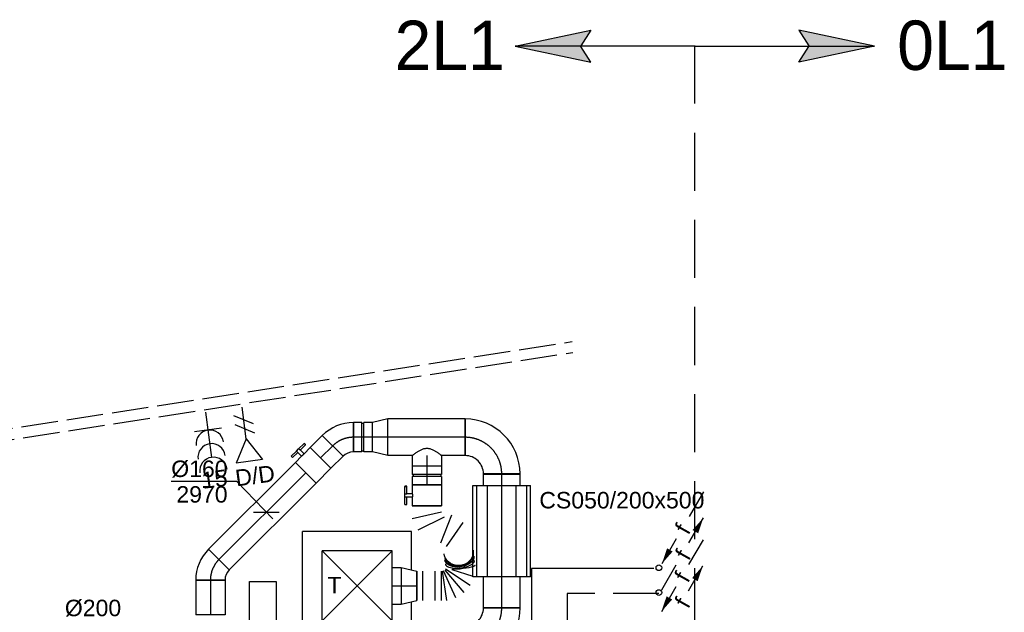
# Model space of a CAD drawing. Extents: x -238422 to 258194, y -34825 to 126331.
# Tile 205 of 239: x 35607 to 40984, y 24711 to 27951. Entities that reach past the tile are written whole.
import ezdxf
from ezdxf.enums import TextEntityAlignment as Align

# ---------------------------------------------------------------- set-up
doc = ezdxf.new("R2010")
doc.units = 0
doc.header["$LTSCALE"] = 50
for name, pattern in [('2322140', [45, 40, -5]), ('2322203', [45, 5, -2, 5, -2, 5, -2, 5, -2, 5, -2, 5, -5]), ('CENTER2', [28.575000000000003, 19.05, -3.175, 3.175, -3.175]), ('E_GOOT3', [5, 4, -1]), ('HIDDEN', [9.524999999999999, 6.35, -3.175]), ('STREEPJES', [0.1, 0.05, -0.05])]:
    doc.linetypes.add(name, pattern=pattern)
doc.layers.get('0').update_dxf_attribs({"linetype": 'CONTINUOUS'})
for name, color, linetype in [('EL6131--_WG', 2, 'CONTINUOUS'), ('EL6222--', 3, 'CONTINUOUS'), ('EL6311--', 3, 'CONTINUOUS'), ('EL6441--', 3, 'CONTINUOUS'), ('WL524---', 90, 'CONTINUOUS'), ('WL5448--', 4, 'CONTINUOUS'), ('WL570---_TOEVOER', 3, 'CONTINUOUS'), ('WL570---_TOEVOER_HL', 8, 'CONTINUOUS'), ('WL570---_TOEVOER_RST', 2, 'CONTINUOUS'), ('WL570---_TOEVOER_RST_HL', 1, 'CONTINUOUS'), ('WM570---_RETOUR', 1, 'CONTINUOUS'), ('WM570---_TOEVOER', 1, 'CONTINUOUS'), ('WM570---_TOEVOER_PR', 1, 'CONTINUOUS'), ('WM570---_TOEVOER_RST_PR', 1, 'CONTINUOUS')]:
    doc.layers.add(name, color=color, linetype=linetype)
doc.styles.add('BURO-018', font='ARIAL.TTF', dxfattribs={"height": 90})

# ---------------------------------------------------------------- blocks, each defined once
blk = doc.blocks.new('111304B')
at = {"color": 0, "linetype": 'Continuous'}
for p, q in [((0, 1), (0, 6)), ((-1.5, 3), (1.5, 3))]:
    blk.add_line(p, q, dxfattribs=at)
for centre in [(0, 7.5), (0, 6), (0, 4.5)]:
    blk.add_arc(centre, 1.5, 180, 0, dxfattribs=at)
at = {"color": 0, "linetype": 'Continuous', "style": 'BURO-018'}
for tag, p in [('E_GKAST', (0, 13)), ('E_GROEP', (0, 10)), ('E_SGROEP', (4.5, 10))]:
    blk.add_attdef(tag, text='', height=1.8, dxfattribs=at).set_placement(p, align=Align.MIDDLE)
at = {"color": 0, "linetype": 'Continuous', "style": 'BURO-018', "flags": 1}
for tag, height, p in [('E_VERMCODE', 1.8, (13, 10)), ('E_MATCODE', 1.799999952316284, (0, 0))]:
    blk.add_attdef(tag, text='', height=height, dxfattribs=at).set_placement(p, align=Align.MIDDLE)
blk = doc.blocks.new('E00153')
at = {"color": 0, "linetype": 'Continuous'}
for p, q in [((-1.443375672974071, 7), (1.443375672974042, 7)), ((0, 4.5), (-1.443375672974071, 7)), ((0, 4.5), (1.443375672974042, 7)), ((0, 4.5), (0, 1)), ((-1, 4), (1, 2.845299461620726)), ((-1, 3), (1, 1.845299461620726))]:
    blk.add_line(p, q, dxfattribs=at)
at = {"color": 7, "style": 'BURO-018'}
for tag, p in [('E_COMMENT1', (-6, 12)), ('E_COMMENT2', (6, 12)), ('E_DCOM1', (-6, 9)), ('E_DCOM2', (6, 9))]:
    blk.add_attdef(tag, text='', height=1.8, dxfattribs=at).set_placement(p, align=Align.MIDDLE)
at = {"color": 0, "style": 'BURO-018'}
blk.add_attdef('E_TEXT1', text='', height=1.8, dxfattribs=at).set_placement((2.5, 6), align=Align.MIDDLE)
at = {"color": 0, "linetype": 'Continuous', "style": 'BURO-018', "flags": 1}
blk.add_attdef('E_MATCODE', text='', height=1.799999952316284, dxfattribs=at).set_placement((0, 0), align=Align.MIDDLE)
blk = doc.blocks.new('E001611207146')
at = {"color": 0}
for p, q in [((-12.07, -1.46), (-12.07, 1.46)), ((-12.07, 1.46), (12.07, 1.46)), ((12.07, 1.46), (12.07, -1.46)), ((12.07, -1.46), (-12.07, -1.46))]:
    blk.add_line(p, q, dxfattribs=at)
at = {"color": 0, "linetype": 'Continuous', "style": 'BURO-018'}
for tag, p in [('E_GKAST', (0, 8)), ('E_GROEP', (0, 5)), ('E_SGROEP', (4.5, 5)), ('E_ARMCODE', (0, 0)), ('E_SLET', (4.5, -3))]:
    blk.add_attdef(tag, text='', height=1.8, dxfattribs=at).set_placement(p, align=Align.MIDDLE)
blk = doc.blocks.new('*U199')
at = {"color": 2, "ltscale": 10}
for p, q in [((-57.25, 80, -2970.000000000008), (57.25, 80.00000000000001, -2970.000000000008)), ((-57.25, -80, -2970.000000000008), (-57.25000000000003, 80, -2970.000000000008)), ((57.25, 80, -2970.000000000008), (57.25000000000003, -80, -2970.000000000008)), ((-57.25, -80, -2970.000000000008), (-9.54166666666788, -79.99999999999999, -2970.000000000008)), ((-9.54166666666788, -80, -2970.000000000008), (-9.541666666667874, -109.3333333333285, -2970.000000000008)), ((9.54166666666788, -80, -2970.000000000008), (9.541666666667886, -120, -2970.000000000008)), ((9.54166666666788, -80, -2970.000000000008), (57.25, -79.99999999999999, -2970.000000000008)), ((-50.24662103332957, -109.3333333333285, -2970.000000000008), (-50.24662103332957, -119.9999999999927, -2970.000000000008)), ((-48.91328769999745, -109.3333333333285, -2970.000000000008), (-50.24662103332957, -109.3333333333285, -2970.000000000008)), ((-50.24662103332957, -119.9999999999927, -2970.000000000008), (-48.91328769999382, -120, -2970.000000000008)), ((-7.515583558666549, -109.3333333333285, -2970.000000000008), (-48.91328769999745, -109.3333333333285, -2970.000000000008)), ((-48.91328769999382, -120, -2970.000000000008), (-48.91328769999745, -109.3333333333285, -2970.000000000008)), ((-7.515583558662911, -120, -2970.000000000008), (-48.91328769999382, -120, -2970.000000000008)), ((-7.515583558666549, -109.3333333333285, -2970.000000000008), (-7.515583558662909, -120, -2970.000000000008)), ((9.54166666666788, -120, -2970.000000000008), (-7.515583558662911, -120, -2970.000000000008)), ((50.24662103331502, -109.3333333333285, -2970.000000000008), (9.54166666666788, -109.3333333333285, -2970.000000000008)), ((50.24662103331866, -120, -2970.000000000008), (9.54166666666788, -120, -2970.000000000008)), ((50.24662103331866, -120, -2970.000000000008), (50.24662103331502, -109.3333333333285, -2970.000000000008))]:
    blk.add_line(p, q, dxfattribs=at)
blk.add_spline([(-9.492711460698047, -79.99417583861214, -2970.000000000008), (-9.34634818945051, -79.97693931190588, -2970.000000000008), (-9.104078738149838, -79.9489890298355, -2970.000000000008), (-8.768389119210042, -79.91145878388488, -2970.000000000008), (-8.342723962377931, -79.86587281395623, -2970.000000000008), (-7.831451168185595, -79.81408537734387, -2970.000000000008), (-7.239817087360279, -79.75820677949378, -2970.000000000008), (-6.573892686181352, -79.70051858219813, -2970.000000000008), (-5.840511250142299, -79.64338119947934, -2970.000000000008), (-5.047198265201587, -79.5891374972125, -2970.000000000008), (-4.202094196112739, -79.5400162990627, -2970.000000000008), (-3.31387095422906, -79.49803983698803, -2970.000000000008), (-2.39164291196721, -79.46493914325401, -2970.000000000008), (-1.444873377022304, -79.44208114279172, -2970.000000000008), (-0.4832774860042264, -79.430410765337, -2970.000000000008), (0.4832774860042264, -79.430410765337, -2970.000000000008), (1.444873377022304, -79.44208114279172, -2970.000000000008), (2.39164291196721, -79.46493914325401, -2970.000000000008), (3.31387095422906, -79.49803983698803, -2970.000000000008), (4.202094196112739, -79.5400162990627, -2970.000000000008), (5.047198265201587, -79.5891374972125, -2970.000000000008), (5.840511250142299, -79.64338119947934, -2970.000000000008), (6.573892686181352, -79.70051858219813, -2970.000000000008), (7.239817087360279, -79.75820677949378, -2970.000000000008), (7.831451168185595, -79.81408537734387, -2970.000000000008), (8.342723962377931, -79.86587281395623, -2970.000000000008), (8.768389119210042, -79.91145878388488, -2970.000000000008), (9.104078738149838, -79.9489890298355, -2970.000000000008), (9.34634818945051, -79.97693931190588, -2970.000000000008), (9.492711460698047, -79.99417583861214, -2970.000000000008), (9.54166666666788, -80, -2970.000000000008)], degree=3, dxfattribs=at)
at = {"layer": 'WL570---_TOEVOER', "color": 1, "style": 'BURO-018'}
blk.add_attdef('I', text='', height=90, dxfattribs=at).set_placement((0, 0), align=Align.MIDDLE)
at = {"layer": 'WM570---_TOEVOER_PR', "color": 1, "style": 'BURO-018'}
blk.add_attdef('POSNR', text='', height=90, dxfattribs=at).set_placement((0, 0), align=Align.MIDDLE)
blk = doc.blocks.new('*U209')
at = {"color": 0, "ltscale": 10}
for p, q in [((0, 80, -2970.000000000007), (190.3448708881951, 80.00000000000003, -2970.000000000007)), ((0, -80, -2970.000000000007), (-2.572996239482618e-14, 80, -2970.000000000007)), ((190.3448708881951, 80, -2970.000000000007), (190.3448708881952, -80, -2970.000000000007)), ((0, -80, -2970.000000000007), (190.3448708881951, -79.99999999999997, -2970.000000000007))]:
    blk.add_line(p, q, dxfattribs=at)
at = {"layer": 'WL570---_TOEVOER_HL', "linetype": 'CENTER2'}
blk.add_line((0, 0, -2970.000000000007), (190.3448708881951, 3.060978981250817e-14, -2970.000000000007), dxfattribs=at)
at = {"layer": 'WM570---_TOEVOER_PR', "color": 1, "style": 'BURO-018'}
blk.add_attdef('POSNR', text='', height=90, dxfattribs=at).set_placement((0, 0), align=Align.MIDDLE)
blk = doc.blocks.new('*U210')
at = {"color": 0, "ltscale": 10}
for p, q in [((-66.30000000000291, -80.00000000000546, -2970.000000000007), (-66.29999999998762, 79.99999999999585, -2970.000000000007)), ((-9.687362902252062, 103.4497220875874, -2970.000000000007), (103.4497220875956, -9.687362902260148, -2970.000000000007))]:
    blk.add_line(p, q, dxfattribs=at)
for centre, radius, start, end in [((-66.2999999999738, 160.0623591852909, -2970.000000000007), 80.06235918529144, 269.9999999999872, 315.0000000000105), ((-66.30000000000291, 160.0623591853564, -2970.000000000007), 240.0623591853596, 270.0000000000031, 314.9999999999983)]:
    blk.add_arc(centre, radius, start, end, dxfattribs=at)
at = {"layer": 'WL570---_TOEVOER_HL', "linetype": 'CENTER2'}
blk.add_arc((-66.29999999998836, 160.0623591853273, -2970.000000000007), 160.0623591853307, 269.9999999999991, 315.0000000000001, dxfattribs=at)
at = {"layer": 'WM570---_TOEVOER_PR', "color": 1, "style": 'BURO-018'}
blk.add_attdef('POSNR', text='', height=90, dxfattribs=at).set_placement((0, 0), align=Align.MIDDLE)
blk = doc.blocks.new('*U211')
at = {"color": 0, "ltscale": 10}
for p, q in [((-66.29999999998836, -80.00000000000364, -2970.000000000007), (-66.29999999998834, 79.99999999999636, -2970.000000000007)), ((-9.687362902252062, 103.4497220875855, -2970.000000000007), (103.4497220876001, -9.687362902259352, -2970.000000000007))]:
    blk.add_line(p, q, dxfattribs=at)
for centre, radius, start, end in [((-66.2999999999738, 160.0623591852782, -2970.000000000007), 80.06235918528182, 269.9999999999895, 315.0000000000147), ((-66.30000000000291, 160.0623591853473, -2970.000000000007), 240.0623591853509, 270.0000000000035, 314.9999999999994)]:
    blk.add_arc(centre, radius, start, end, dxfattribs=at)
at = {"layer": 'WL570---_TOEVOER_HL', "linetype": 'CENTER2'}
blk.add_arc((-66.29999999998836, 160.0623591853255, -2970.000000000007), 160.0623591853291, 270, 315, dxfattribs=at)
at = {"layer": 'WM570---_TOEVOER_PR', "color": 1, "style": 'BURO-018'}
blk.add_attdef('POSNR', text='', height=90, dxfattribs=at).set_placement((0, 0), align=Align.MIDDLE)
blk = doc.blocks.new('*U212')
at = {"color": 0, "ltscale": 10}
for p, q in [((-51.69999999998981, 79.99999999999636, -2970.000000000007), (-4.999999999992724, 79.99999999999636, -2970.000000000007)), ((-51.69999999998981, 79.99999999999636, -2970.000000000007), (-51.69999999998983, -80.00000000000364, -2970.000000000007)), ((-4.999999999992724, 79.99999999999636, -2970.000000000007), (-4.999999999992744, -80.00000000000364, -2970.000000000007)), ((-4.999999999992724, 75.99999999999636, -2970.000000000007), (5.000000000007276, 75.99999999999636, -2970.000000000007)), ((5.000000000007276, 79.99999999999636, -2970.000000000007), (51.70000000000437, 79.99999999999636, -2970.000000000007)), ((5.000000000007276, 79.99999999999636, -2970.000000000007), (5.000000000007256, -80.00000000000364, -2970.000000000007)), ((51.70000000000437, 79.99999999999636, -2970.000000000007), (51.70000000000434, -80.00000000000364, -2970.000000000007)), ((-51.69999999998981, -80.00000000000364, -2970.000000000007), (-4.999999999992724, -80.00000000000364, -2970.000000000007)), ((-4.999999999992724, -76.00000000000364, -2970.000000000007), (5.000000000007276, -76.00000000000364, -2970.000000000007)), ((5.000000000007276, -80.00000000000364, -2970.000000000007), (51.70000000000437, -80.00000000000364, -2970.000000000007))]:
    blk.add_line(p, q, dxfattribs=at)
at = {"layer": 'WL570---_TOEVOER_HL', "linetype": 'CENTER2'}
blk.add_line((-51.69999999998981, -3.637978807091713e-12, -2970.000000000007), (51.70000000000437, -3.650641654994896e-12, -2970.000000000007), dxfattribs=at)
at = {"layer": 'WM570---_TOEVOER_PR', "color": 1, "style": 'BURO-018'}
blk.add_attdef('POSNR', text='', height=90, dxfattribs=at).set_placement((0, 0), align=Align.MIDDLE)
blk = doc.blocks.new('*U213')
at = {"color": 0, "ltscale": 10}
for p, q in [((7.275957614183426e-12, 99.99999999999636, -2970.000000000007), (85.20000000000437, 79.99999999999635, -2970.000000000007)), ((7.275957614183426e-12, 99.99999999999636, -2970.000000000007), (7.251464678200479e-12, -100.0000000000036, -2970.000000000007)), ((85.20000000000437, 79.99999999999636, -2970.000000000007), (85.20000000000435, -80.00000000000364, -2970.000000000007)), ((7.275957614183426e-12, -100.0000000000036, -2970.000000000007), (85.20000000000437, -80.00000000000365, -2970.000000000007))]:
    blk.add_line(p, q, dxfattribs=at)
at = {"layer": 'WL570---_TOEVOER_HL', "linetype": 'CENTER2'}
blk.add_line((7.275957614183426e-12, -3.637978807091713e-12, -2970.000000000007), (85.20000000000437, -3.648412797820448e-12, -2970.000000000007), dxfattribs=at)
for centre in [(7.275957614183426e-12, -3.637978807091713e-12, -2970.000000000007), (85.20000000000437, -3.637978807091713e-12, -2970.000000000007)]:
    blk.add_circle(centre, 0.075, dxfattribs=at)
at = {"layer": 'WM570---_TOEVOER_PR', "color": 1, "style": 'BURO-018'}
blk.add_attdef('POSNR', text='', height=90, dxfattribs=at).set_placement((0, 0), align=Align.MIDDLE)
blk = doc.blocks.new('*U214')
at = {"color": 0, "ltscale": 10}
for p, q in [((7.275957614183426e-12, 99.99999999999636, -2970.000000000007), (128.5604074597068, 99.99999999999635, -2970.000000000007)), ((7.275957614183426e-12, -100.0000000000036, -2970.000000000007), (7.300450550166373e-12, 99.99999999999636, -2970.000000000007)), ((288.5604074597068, 99.99999999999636, -2970.000000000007), (421.526784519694, 99.99999999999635, -2970.000000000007)), ((421.526784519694, 99.99999999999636, -2970.000000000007), (421.526784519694, -100.0000000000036, -2970.000000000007)), ((7.275957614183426e-12, -100.0000000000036, -2970.000000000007), (421.526784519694, -100.0000000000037, -2970.000000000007))]:
    blk.add_line(p, q, dxfattribs=at)
at = {"layer": 'WL570---_TOEVOER_HL', "linetype": 'CENTER2'}
blk.add_line((7.275957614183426e-12, -3.637978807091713e-12, -2970.000000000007), (421.526784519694, -3.689600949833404e-12, -2970.000000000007), dxfattribs=at)
at = {"layer": 'WM570---_TOEVOER_PR', "color": 1, "style": 'BURO-018'}
blk.add_attdef('POSNR', text='', height=90, dxfattribs=at).set_placement((0, 0), align=Align.MIDDLE)
blk = doc.blocks.new('*U215')
at = {"color": 0, "ltscale": 10}
for p, q in [((-100, 200, -2970.000000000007), (100, 200, -2970.000000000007)), ((-200, 95, -2970.000000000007), (-202.0600564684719, 95, -2970.000000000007)), ((-200, -100, -2970.000000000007), (-200, 100, -2970.000000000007)), ((-200, -95, -2970.000000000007), (-200, 95, -2970.000000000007)), ((-200, -95, -2970.000000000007), (-202.0600564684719, -95, -2970.000000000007))]:
    blk.add_line(p, q, dxfattribs=at)
for centre, radius, start in [((-199.9999999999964, 200, -2970.000000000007), 100, 269.999999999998), ((-200.0000000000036, 200, -2970.000000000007), 300, 270.0000000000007)]:
    blk.add_arc(centre, radius, start, 0, dxfattribs=at)
at = {"layer": 'WL570---_TOEVOER_HL', "linetype": 'CENTER2'}
blk.add_arc((-200, 200, -2970.000000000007), 200, 270, 0, dxfattribs=at)
at = {"layer": 'WM570---_TOEVOER_PR', "color": 1, "style": 'BURO-018'}
blk.add_attdef('POSNR', text='', height=90, dxfattribs=at).set_placement((0, 0), align=Align.MIDDLE)
blk = doc.blocks.new('*U216')
at = {"color": 0, "ltscale": 10}
for p, q in [((-51.70000000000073, 80, -2970.000000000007), (-5, 80.00000000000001, -2970.000000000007)), ((-51.70000000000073, 80, -2970.000000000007), (-51.7000000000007, -80, -2970.000000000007)), ((-5, 80, -2970.000000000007), (-4.999999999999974, -80, -2970.000000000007)), ((-5, 76, -2970.000000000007), (5, 76, -2970.000000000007)), ((5, 80, -2970.000000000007), (51.70000000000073, 80.00000000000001, -2970.000000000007)), ((5, 80, -2970.000000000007), (5.000000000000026, -80, -2970.000000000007)), ((51.70000000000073, 80, -2970.000000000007), (51.70000000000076, -80, -2970.000000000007)), ((-51.70000000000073, -80, -2970.000000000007), (-5, -79.99999999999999, -2970.000000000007)), ((-5, -76, -2970.000000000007), (5, -76, -2970.000000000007)), ((5, -80, -2970.000000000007), (51.70000000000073, -79.99999999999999, -2970.000000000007))]:
    blk.add_line(p, q, dxfattribs=at)
at = {"layer": 'WL570---_TOEVOER_HL', "linetype": 'CENTER2'}
blk.add_line((-51.70000000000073, 0, -2970.000000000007), (51.70000000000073, 1.662798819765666e-14, -2970.000000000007), dxfattribs=at)
at = {"layer": 'WM570---_TOEVOER_PR', "color": 1, "style": 'BURO-018'}
blk.add_attdef('POSNR', text='', height=90, dxfattribs=at).set_placement((0, 0), align=Align.MIDDLE)
blk = doc.blocks.new('*U217')
at = {"color": 0, "ltscale": 10}
for p, q in [((0, 80, -2970.000000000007), (57.29999999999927, 80.00000000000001, -2970.000000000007)), ((57.29999999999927, 80, -2970.000000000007), (57.2999999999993, -80, -2970.000000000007)), ((0, -80, -2970.000000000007), (57.29999999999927, -79.99999999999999, -2970.000000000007))]:
    blk.add_line(p, q, dxfattribs=at)
blk.add_spline([(-0.3280590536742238, -79.5895458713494, -2970.000000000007), (-1.305192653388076, -78.36239530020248, -2970.000000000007), (-2.910129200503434, -76.33114051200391, -2970.000000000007), (-5.106933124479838, -73.51662492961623, -2970.000000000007), (-7.844236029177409, -69.94772929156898, -2970.000000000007), (-11.05407930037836, -65.66107529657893, -2970.000000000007), (-14.65031407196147, -60.70064981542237, -2970.000000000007), (-18.52655242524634, -55.11735352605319, -2970.000000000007), (-22.55381289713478, -48.9684786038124, -2970.000000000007), (-26.57834982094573, -42.31712082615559, -2970.000000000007), (-30.42083030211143, -35.2315321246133, -2970.000000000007), (-33.87909553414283, -27.78442022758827, -2970.000000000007), (-36.73791950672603, -20.0522025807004, -2970.000000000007), (-38.78926254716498, -12.11422220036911, -2970.000000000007), (-39.86333759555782, -4.05193350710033, -2970.000000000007), (-39.86333759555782, 4.05193350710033, -2970.000000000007), (-38.78926254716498, 12.11422220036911, -2970.000000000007), (-36.73791950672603, 20.0522025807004, -2970.000000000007), (-33.87909553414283, 27.78442022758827, -2970.000000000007), (-30.42083030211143, 35.2315321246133, -2970.000000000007), (-26.57834982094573, 42.31712082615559, -2970.000000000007), (-22.55381289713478, 48.9684786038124, -2970.000000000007), (-18.52655242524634, 55.11735352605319, -2970.000000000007), (-14.65031407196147, 60.70064981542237, -2970.000000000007), (-11.05407930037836, 65.66107529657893, -2970.000000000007), (-7.844236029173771, 69.94772929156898, -2970.000000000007), (-5.106933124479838, 73.51662492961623, -2970.000000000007), (-2.910129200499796, 76.33114051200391, -2970.000000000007), (-1.305192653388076, 78.36239530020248, -2970.000000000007), (-0.3280590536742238, 79.5895458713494, -2970.000000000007), (0, 80, -2970.000000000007)], degree=3, dxfattribs=at)
at = {"layer": 'WL570---_TOEVOER_HL', "linetype": 'CENTER2'}
blk.add_line((0, 0, -2970.000000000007), (57.29999999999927, 9.21454278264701e-15, -2970.000000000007), dxfattribs=at)
at = {"layer": 'WM570---_TOEVOER_PR', "color": 1, "style": 'BURO-018'}
blk.add_attdef('POSNR', text='', height=90, dxfattribs=at).set_placement((0, 0), align=Align.MIDDLE)
blk = doc.blocks.new('*U218')
at = {"color": 0, "ltscale": 10}
for p, q in [((0, 100, -2970.000000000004), (61.56141235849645, 99.99999999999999, -2970.000000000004)), ((61.56141235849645, 100, -2970.000000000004), (61.56141235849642, -100, -2970.000000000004)), ((0, -100, -2970.000000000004), (61.56141235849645, -100, -2970.000000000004))]:
    blk.add_line(p, q, dxfattribs=at)
at = {"layer": 'WL570---_TOEVOER_HL', "linetype": 'CENTER2'}
blk.add_line((0, 0, -2970.000000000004), (61.56141235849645, -1.130864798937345e-14, -2970.000000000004), dxfattribs=at)
at = {"layer": 'WM570---_TOEVOER_PR', "color": 1, "style": 'BURO-018'}
blk.add_attdef('POSNR', text='', height=90, dxfattribs=at).set_placement((0, 0), align=Align.MIDDLE)
blk = doc.blocks.new('*U1206')
at = {"layer": 'WM570---_TOEVOER', "color": 0, "ltscale": 10}
for p, q in [((-152.7627957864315, 398.2489442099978), (-510.334419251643, 398.2489442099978)), ((19.17930957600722, -50), (-152.7627957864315, 398.2489442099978)), ((-34.37296316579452, -49.99999999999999), (34.37296316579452, 49.99999999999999))]:
    blk.add_line(p, q, dxfattribs=at)
at = {"layer": 'WM570---_TOEVOER', "color": 0, "style": 'BURO-018'}
for s, p in [('%%c200', (-510.334419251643, 423.2489442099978)), ('2970', (-482.4626593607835, 283.2489442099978))]:
    blk.add_text(s, height=90, dxfattribs=at).set_placement(p)
blk = doc.blocks.new('*U1221')
at = {"color": 0, "ltscale": 10}
for p, q in [((-7.275957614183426e-12, 79.99999999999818, -2970.000000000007), (92.99702656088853, 80.00000000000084, -2970.000000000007)), ((7.275957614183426e-12, -80.00000000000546, -2970.000000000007), (1.991296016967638e-12, 79.99999999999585, -2970.000000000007)), ((7.275957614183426e-12, -80.00000000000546, -2970.000000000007), (92.99702656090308, -80.0000000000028, -2970.000000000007))]:
    blk.add_line(p, q, dxfattribs=at)
at = {"layer": 'WL570---_TOEVOER_HL', "linetype": 'CENTER2'}
blk.add_line((7.275957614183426e-12, -1.818989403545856e-12, -2970.000000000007), (92.99702656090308, 8.344698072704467e-13, -2970.000000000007), dxfattribs=at)
at = {"layer": 'WM570---_TOEVOER_PR', "color": 1, "style": 'BURO-018'}
blk.add_attdef('POSNR', text='', height=90, dxfattribs=at).set_placement((0, 0), align=Align.MIDDLE)
blk = doc.blocks.new('*U1222')
at = {"color": 2, "ltscale": 10}
for p, q in [((-57.25, 80.00000000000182, -2970.000000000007), (57.24999999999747, 80.00000000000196, -2970.000000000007)), ((-57.25, -80.00000000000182, -2970.000000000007), (-57.25000000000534, 79.99999999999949, -2970.000000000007)), ((57.25, 79.99999999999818, -2970.000000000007), (57.25000000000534, -80.00000000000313, -2970.000000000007)), ((-57.25, -80.00000000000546, -2970.000000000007), (-9.541666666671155, -80.0000000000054, -2970.000000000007)), ((-9.541666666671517, -80.00000000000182, -2970.000000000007), (-9.541666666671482, -109.3333333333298, -2970.000000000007)), ((9.541666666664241, -80.00000000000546, -2970.000000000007), (9.54166666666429, -120.0000000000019, -2970.000000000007)), ((9.541666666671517, -80.00000000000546, -2970.000000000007), (57.25000000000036, -80.0000000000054, -2970.000000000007)), ((-50.2466210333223, -109.3333333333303, -2970.000000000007), (-50.24662103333, -120.0000000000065, -2970.000000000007)), ((-48.91328769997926, -109.3333333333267, -2970.000000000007), (-50.24662103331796, -109.3333333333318, -2970.000000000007)), ((-50.24662103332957, -120.0000000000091, -2970.000000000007), (-48.91328770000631, -120.0000000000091, -2970.000000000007)), ((-7.515583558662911, -109.3333333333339, -2970.000000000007), (-48.9132876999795, -109.3333333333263, -2970.000000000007)), ((-48.91328770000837, -120.0000000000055, -2970.000000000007), (-48.91328769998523, -109.3333333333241, -2970.000000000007)), ((-7.515583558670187, -120.0000000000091, -2970.000000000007), (-48.91328770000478, -120.0000000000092, -2970.000000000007)), ((-7.515583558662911, -109.3333333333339, -2970.000000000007), (-7.515583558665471, -120.000000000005, -2970.000000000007)), ((9.541666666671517, -120.0000000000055, -2970.000000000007), (-7.515583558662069, -120.0000000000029, -2970.000000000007)), ((50.24662103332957, -109.3333333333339, -2970.000000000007), (9.541666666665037, -109.333333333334, -2970.000000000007)), ((50.24662103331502, -120.0000000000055, -2970.000000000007), (9.541666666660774, -120.0000000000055, -2970.000000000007)), ((50.24662103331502, -120.0000000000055, -2970.000000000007), (50.24662103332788, -109.3333333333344, -2970.000000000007))]:
    blk.add_line(p, q, dxfattribs=at)
blk.add_spline([(-9.492711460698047, -79.99417583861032, -2970.000000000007), (-9.34634818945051, -79.9769393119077, -2970.000000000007), (-9.104078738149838, -79.94898902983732, -2970.000000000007), (-8.76838911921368, -79.91145878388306, -2970.000000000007), (-8.342723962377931, -79.86587281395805, -2970.000000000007), (-7.831451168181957, -79.81408537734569, -2970.000000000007), (-7.239817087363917, -79.7582067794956, -2970.000000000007), (-6.573892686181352, -79.70051858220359, -2970.000000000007), (-5.840511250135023, -79.64338119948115, -2970.000000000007), (-5.047198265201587, -79.5891374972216, -2970.000000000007), (-4.202094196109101, -79.54001629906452, -2970.000000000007), (-3.313870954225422, -79.49803983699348, -2970.000000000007), (-2.391642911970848, -79.46493914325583, -2970.000000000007), (-1.444873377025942, -79.44208114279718, -2970.000000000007), (-0.4832774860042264, -79.43041076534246, -2970.000000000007), (0.4832774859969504, -79.43041076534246, -2970.000000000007), (1.444873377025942, -79.44208114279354, -2970.000000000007), (2.391642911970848, -79.4649391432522, -2970.000000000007), (3.313870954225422, -79.49803983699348, -2970.000000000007), (4.202094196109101, -79.54001629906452, -2970.000000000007), (5.047198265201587, -79.58913749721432, -2970.000000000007), (5.840511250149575, -79.64338119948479, -2970.000000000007), (6.573892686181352, -79.70051858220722, -2970.000000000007), (7.239817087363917, -79.7582067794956, -2970.000000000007), (7.831451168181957, -79.81408537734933, -2970.000000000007), (8.342723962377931, -79.86587281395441, -2970.000000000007), (8.76838911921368, -79.9114587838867, -2970.000000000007), (9.104078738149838, -79.94898902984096, -2970.000000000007), (9.346348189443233, -79.97693931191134, -2970.000000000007), (9.492711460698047, -79.99417583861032, -2970.000000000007), (9.541666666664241, -80.00000000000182, -2970.000000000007)], degree=3, dxfattribs=at)
at = {"layer": 'WL570---_TOEVOER', "color": 1, "style": 'BURO-018'}
blk.add_attdef('I', text='', height=90, dxfattribs=at).set_placement((0, 0), align=Align.MIDDLE)
at = {"layer": 'WM570---_TOEVOER_PR', "color": 1, "style": 'BURO-018'}
blk.add_attdef('POSNR', text='', height=90, dxfattribs=at).set_placement((0, 0), align=Align.MIDDLE)
blk = doc.blocks.new('*U1223')
at = {"color": 0, "ltscale": 10}
for p, q in [((0, 80.00000000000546, -2970.000000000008), (670.6847263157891, 80.00000000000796, -2970.000000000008)), ((670.6847263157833, 80.00000000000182, -2970.000000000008), (670.6847263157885, -79.99999999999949, -2970.000000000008)), ((7.275957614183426e-12, -79.99999999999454, -2970.000000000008), (670.6847263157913, -79.99999999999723, -2970.000000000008))]:
    blk.add_line(p, q, dxfattribs=at)
at = {"layer": 'WL570---_TOEVOER_HL', "linetype": 'CENTER2'}
blk.add_line((0, 1.818989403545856e-12, -2970.000000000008), (670.6847263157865, 1.744528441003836e-12, -2970.000000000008), dxfattribs=at)
at = {"layer": 'WM570---_TOEVOER_PR', "color": 1, "style": 'BURO-018'}
blk.add_attdef('POSNR', text='', height=90, dxfattribs=at).set_placement((0, 0), align=Align.MIDDLE)
blk = doc.blocks.new('*U1234')
at = {"layer": 'WM570---_TOEVOER', "color": 0, "ltscale": 10}
for p, q in [((-161.574059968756, 167.0779238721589), (-519.1456834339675, 167.0779238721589)), ((34.76325082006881, -35.94742729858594), (-161.574059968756, 167.0779238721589)), ((-70.12354731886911, 0.5871307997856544), (70.12354731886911, -0.5871307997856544))]:
    blk.add_line(p, q, dxfattribs=at)
at = {"layer": 'WM570---_TOEVOER', "color": 0, "style": 'BURO-018'}
for s, p in [('%%c160', (-519.1456834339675, 192.0779238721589)), ('2970', (-491.273923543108, 52.07792387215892))]:
    blk.add_text(s, height=90, dxfattribs=at).set_placement(p)
blk = doc.blocks.new('*U2112')
at = {"color": 0, "ltscale": 10}
for p, q in [((297.5, 297.5, -2760), (-297.5, 297.5, -2760)), ((-297.5, -297.5, -2760), (-297.5, 297.5, -2760)), ((297.5, 86.61971830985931, -2760), (297.5, 297.5, -2760)), ((191, 191, -2760), (-191, 191, -2760)), ((-191, -191, -2760), (-191, 191, -2760)), ((191, -191, -2760), (-191, 191, -2760)), ((-191, -191, -2760), (191, 191, -2760)), ((191, -191, -2760), (191, 191, -2760)), ((297.5, -297.5, -2760), (297.5, -86.61971830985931, -2760)), ((191, -191, -2760), (-191, -191, -2760)), ((297.5, -297.5, -2760), (-297.5, -297.5, -2760))]:
    blk.add_line(p, q, dxfattribs=at)
at = {"layer": 'WL570---_TOEVOER_RST_HL', "linetype": 'CENTER2'}
blk.add_circle((0, 0, -2760), 0.075, dxfattribs=at)
at = {"layer": 'WL570---_TOEVOER_RST', "color": 1, "style": 'BURO-018'}
for tag in ['MC', 'Q']:
    blk.add_attdef(tag, text='', height=90, dxfattribs=at).set_placement((0, 0), align=Align.MIDDLE)
at = {"layer": 'WM570---_TOEVOER_RST_PR', "color": 1, "style": 'BURO-018'}
blk.add_attdef('POSNR', text='', height=90, dxfattribs=at).set_placement((0, 0), align=Align.MIDDLE)
blk = doc.blocks.new('*U2114')
at = {"color": 0, "ltscale": 10}
for p, q in [((-12.16223663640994, 129.2591196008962, -2970.000000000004), (129.2591196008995, -12.16223663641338, -2970.000000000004)), ((-82.79999999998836, -99.99999999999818, -2970.000000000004), (-82.79999999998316, 99.99999999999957, -2970.000000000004))]:
    blk.add_line(p, q, dxfattribs=at)
for centre, radius, start, end in [((-82.80000000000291, 199.8968829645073, -2970.000000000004), 99.89688296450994, 270.0000000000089, 314.9999999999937), ((-82.80000000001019, 199.8968829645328, -2970.000000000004), 299.8968829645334, 270.000000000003, 314.9999999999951)]:
    blk.add_arc(centre, radius, start, end, dxfattribs=at)
at = {"layer": 'WL570---_TOEVOER_HL', "linetype": 'CENTER2'}
blk.add_arc((-82.79999999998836, 199.8968829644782, -2970.000000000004), 199.8968829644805, 270, 315, dxfattribs=at)
at = {"layer": 'WM570---_TOEVOER_PR', "color": 1, "style": 'BURO-018'}
blk.add_attdef('POSNR', text='', height=90, dxfattribs=at).set_placement((0, 0), align=Align.MIDDLE)
blk = doc.blocks.new('*U2116')
at = {"color": 0, "ltscale": 10}
for p, q in [((0, 100, -2970.000000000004), (168.9499233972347, 99.99999999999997, -2970.000000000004)), ((0, -100, -2970.000000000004), (3.673940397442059e-14, 100, -2970.000000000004)), ((0, -100, -2970.000000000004), (168.9499233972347, -100, -2970.000000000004))]:
    blk.add_line(p, q, dxfattribs=at)
at = {"layer": 'WL570---_TOEVOER_HL', "linetype": 'CENTER2'}
blk.add_line((0, 0, -2970.000000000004), (168.9499233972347, -3.103559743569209e-14, -2970.000000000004), dxfattribs=at)
at = {"layer": 'WM570---_TOEVOER_PR', "color": 1, "style": 'BURO-018'}
blk.add_attdef('POSNR', text='', height=90, dxfattribs=at).set_placement((0, 0), align=Align.MIDDLE)
blk = doc.blocks.new('*U2120')
at = {"color": 2, "ltscale": 10}
for p, q in [((-250, 157.5, -2970.000000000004), (250, 157.4999999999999, -2970.000000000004)), ((-250, -157.5, -2970.000000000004), (-249.9999999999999, 157.5, -2970.000000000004)), ((-250, 136.3990010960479, -2970.000000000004), (250, 136.3990010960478, -2970.000000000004)), ((250, 157.5, -2970.000000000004), (249.9999999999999, -157.5, -2970.000000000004)), ((-250, 78.75, -2970.000000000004), (250, 78.74999999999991, -2970.000000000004)), ((-250, 0, -2970.000000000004), (250, -9.184850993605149e-14, -2970.000000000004)), ((-250, -78.75, -2970.000000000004), (250, -78.75000000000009, -2970.000000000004)), ((-250, -136.3990010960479, -2970.000000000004), (250, -136.399001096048, -2970.000000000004)), ((-250, -157.5, -2970.000000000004), (250, -157.5000000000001, -2970.000000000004))]:
    blk.add_line(p, q, dxfattribs=at)
at = {"layer": 'WL570---_TOEVOER_HL', "linetype": 'CENTER2'}
blk.add_line((-250, 0, -2970.000000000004), (250, -9.184850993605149e-14, -2970.000000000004), dxfattribs=at)
at = {"layer": 'WM570---_TOEVOER_PR', "color": 1, "style": 'BURO-018'}
blk.add_attdef('POSNR', text='', height=90, dxfattribs=at).set_placement((0, 0), align=Align.MIDDLE)
blk = doc.blocks.new('*U2121')
at = {"color": 0, "ltscale": 10}
for p, q in [((-49.5, 100, -2775), (0, 100, -2775)), ((0, 100, -2775), (85.19999999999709, 80, -2775)), ((0, 100, -2775), (0, -100, -2775)), ((0, 100, -2775), (0, -100, -2775)), ((0, 100, -2775), (0, -100, -2775)), ((85.19999999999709, 80, -2775), (85.19999999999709, -80, -2775)), ((85.19999999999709, 80, -2775), (85.19999999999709, -80, -2775)), ((-49.5, -100, -2775), (0, -100, -2775)), ((0, -100, -2775), (85.19999999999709, -80, -2775))]:
    blk.add_line(p, q, dxfattribs=at)
at = {"layer": 'WL570---_TOEVOER_RST_HL', "linetype": 'CENTER2'}
for p, q in [((-49.5, 0, -2775), (0, 0, -2775)), ((0, 0, -2775), (85.19999999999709, 0, -2775))]:
    blk.add_line(p, q, dxfattribs=at)
blk.add_circle((85.19999999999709, 0, -2775), 0.075, dxfattribs=at)
at = {"layer": 'WM570---_TOEVOER_RST_PR', "color": 1, "style": 'BURO-018'}
blk.add_attdef('POSNR', text='', height=90, dxfattribs=at).set_placement((0, 0), align=Align.MIDDLE)
blk = doc.blocks.new('*U2123')
at = {"color": 0, "ltscale": 10}
for p, q in [((434.3038024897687, 236.892141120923, -2970.000000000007), (345.5010160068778, 101.8661759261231, -2970.000000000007)), ((348.0605039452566, 135.2838470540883, -2970.000000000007), (383.7684710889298, 251.0604074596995, -2970.000000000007)), ((89.9377759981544, 196.0000940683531, -2970.000000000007), (221.8129228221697, 105.396862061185, -2970.000000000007)), ((351.1077261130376, 96.91845416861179, -2970.000000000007), (474.0388919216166, 201.8273414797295, -2970.000000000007)), ((201.3850447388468, 75.66360242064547, -2970.000000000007), (48.28764369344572, 135.3773415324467, -2970.000000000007)), ((502.4205766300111, 157.0735988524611, -2970.000000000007), (355.1124453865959, 90.60360085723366, -2970.000000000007)), ((0, -80, -2970.000000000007), (-2.572996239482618e-14, 80, -2970.000000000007)), ((69.49946455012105, -80, -2970.000000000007), (32.06796705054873, 80, -2970.000000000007)), ((60.80785149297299, 94.22580588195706, -2970.000000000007), (131.7861251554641, -49.16904991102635, -2970.000000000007)), ((357.1975027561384, 83.42253655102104, -2970.000000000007), (517.1975027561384, 106.1809671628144, -2970.000000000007)), ((517.1975027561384, 79.68371491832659, -2970.000000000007), (357.1975027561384, 79.68371491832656, -2970.000000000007)), ((517.1975027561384, 45.79729445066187, -2970.000000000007), (357.1975027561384, 45.79729445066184, -2970.000000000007)), ((517.1975027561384, -21.97554648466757, -2970.000000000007), (357.1975027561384, -21.9755464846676, -2970.000000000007)), ((517.1975027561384, -55.8619669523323, -2970.000000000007), (357.1975027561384, -55.86196695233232, -2970.000000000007))]:
    blk.add_line(p, q, dxfattribs=at)
at = {"color": 8, "linetype": 'STREEPJES', "ltscale": 10}
blk.add_line((383.7684710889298, 251.0604074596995, -2970.000000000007), (386.3672617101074, 259.4865113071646, -2970.000000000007), dxfattribs=at)
at = {"color": 8, "linetype": 'STREEPJES', "ltscale": 10, "extrusion": (0, 0, -0.9999999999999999)}
blk.add_ellipse((251.7428466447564, 173.3887510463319, -2970.000000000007), major_axis=(9.329770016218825, -79.45410871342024), ratio=0.9318516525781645, start_param=3.141592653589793, end_param=3.488772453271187, dxfattribs=at)
at = {"color": 8, "linetype": 'STREEPJES', "ltscale": 10}
for centre, major_axis, ratio, start_param in [((265.2887232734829, 174.979353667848, -2970.000000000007), (-9.329770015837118, 79.4541087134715), 0.8001991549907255, 5.88284071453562), ((307.9076322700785, 179.9838100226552, -2970.000000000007), (-9.32977001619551, 79.45410871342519), 0.3859855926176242, 5.772497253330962)]:
    blk.add_ellipse(centre, major_axis=major_axis, ratio=ratio, start_param=start_param, end_param=6.283185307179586, dxfattribs=at)
at = {"color": 0, "ltscale": 10, "extrusion": (0, 0, -0.9999999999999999)}
blk.add_ellipse((251.7428466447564, 173.3887510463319, -2970.000000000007), major_axis=(9.329770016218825, -79.45410871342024), ratio=0.9318516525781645, start_param=3.488772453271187, end_param=6.283185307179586, dxfattribs=at)
at = {"color": 0, "ltscale": 10}
for centre, major_axis, ratio, end_param in [((265.2887232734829, 174.979353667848, -2970.000000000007), (-9.329770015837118, 79.4541087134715), 0.8001991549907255, 5.88284071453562), ((307.9076322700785, 179.9838100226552, -2970.000000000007), (-9.32977001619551, 79.45410871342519), 0.3859855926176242, 5.772497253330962)]:
    blk.add_ellipse(centre, major_axis=major_axis, ratio=ratio, start_param=3.141592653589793, end_param=end_param, dxfattribs=at)
at = {"color": 8, "linetype": 'STREEPJES', "ltscale": 10, "extrusion": (0, 0, -1)}
for centre, major_axis, ratio, start_param, end_param in [((284.4454857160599, 177.2288054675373, -2970.000000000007), (9.329770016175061, -79.45410871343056), 0.6140144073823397, 3.141592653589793, 3.598483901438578), ((334.0762564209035, 183.0566183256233, -2970.000000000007), (9.329770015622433, -79.45410871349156), 0.1316524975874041, 3.141592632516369, 3.7007797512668)]:
    blk.add_ellipse(centre, major_axis=major_axis, ratio=ratio, start_param=start_param, end_param=end_param, dxfattribs=at)
at = {"color": 0, "ltscale": 10, "extrusion": (0, 0, -1)}
for centre, major_axis, ratio, start_param, end_param in [((284.4454857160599, 177.2288054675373, -2970.000000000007), (9.329770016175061, -79.45410871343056), 0.6140144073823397, 3.598483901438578, 6.283185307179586), ((334.0762564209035, 183.0566183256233, -2970.000000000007), (9.329770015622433, -79.45410871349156), 0.1316524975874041, 3.7007797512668, 5.372837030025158)]:
    blk.add_ellipse(centre, major_axis=major_axis, ratio=ratio, start_param=start_param, end_param=end_param, dxfattribs=at)
at = {"layer": 'WM570---_TOEVOER_PR', "color": 1, "style": 'BURO-018'}
blk.add_attdef('POSNR', text='', height=90, dxfattribs=at).set_placement((0, 0), align=Align.MIDDLE)

msp = doc.modelspace()

# ---------------------------------------------------------------- linework, layer by layer
at = {"layer": 'EL6131--_WG', "linetype": 'E_GOOT3'}
for p, q in [((35123.07497580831, 25647.87516417, 3000), (38624.38776708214, 26191.59622647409, 3000)), ((35132.00648104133, 25588.5429976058, 3000), (38626.98137975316, 26131.27984459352, 3000))]:
    msp.add_line(p, q, dxfattribs=at)
at = {"layer": 'EL6311--', "color": 4, "linetype": 'Continuous'}
for p, q in [((38313.32067504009, 27805.93780142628), (38725.61620884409, 27892.75018623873)), ((38725.61620884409, 27892.75018623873), (38671.72853405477, 27808.01288934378)), ((40274.61477857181, 27805.93780142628), (39862.3192447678, 27892.75018623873)), ((39862.3192447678, 27892.75018623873), (39916.20691955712, 27808.01288934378)), ((39293.96772680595, 27805.93780142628), (38313.32067504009, 27805.93780142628)), ((38313.32067504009, 27805.93780142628), (38725.61620884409, 27719.12541661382)), ((38725.61620884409, 27719.12541661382), (38671.72853405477, 27803.86271350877)), ((39293.96772680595, 27805.93780142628), (40274.61477857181, 27805.93780142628)), ((40274.61477857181, 27805.93780142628), (39862.3192447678, 27719.12541661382)), ((39862.3192447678, 27719.12541661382), (39916.20691955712, 27803.86271350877))]:
    msp.add_line(p, q, dxfattribs=at)
at = {"layer": 'EL6311--', "color": 4, "linetype": 'HIDDEN'}
msp.add_line((39291.29467496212, 27808.99902018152), (39291.29467496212, 19263.660336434), dxfattribs=at)
at = {"layer": 'EL6311--', "color": 4, "linetype": 'Continuous'}
for points in [[(38313.32067504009, 27805.93780142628), (38725.61620884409, 27892.75018623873), (38671.72853405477, 27808.01288934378)], [(40274.61477857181, 27805.93780142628), (39862.3192447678, 27892.75018623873), (39916.20691955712, 27808.01288934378)], [(38313.32067504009, 27805.93780142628), (38725.61620884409, 27719.12541661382), (38671.72853405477, 27803.86271350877)], [(40274.61477857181, 27805.93780142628), (39862.3192447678, 27719.12541661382), (39916.20691955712, 27803.86271350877)]]:
    msp.add_solid(points, dxfattribs=at)
at = {"layer": 'WL524---', "color": 2}
for centre in [(39097.49377347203, 24954.66851222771), (39097.49377347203, 24818.78683514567)]:
    msp.add_circle(centre, 15.4654948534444, dxfattribs=at)
at = {"layer": 'WL5448--', "color": 2}
for p, q in [((39341.20362567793, 25370.28220891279), (39262.45362567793, 25233.88320781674)), ((39261.81978953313, 25091.27795152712), (39340.56978953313, 25227.67695262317)), ((39192.45362567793, 25112.63965128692), (39113.70362567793, 24976.24065019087)), ((39338.57978968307, 25108.07860729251), (39259.82978968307, 24971.67960619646)), ((39113.06978953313, 24833.63539390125), (39191.81978953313, 24970.0343949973)), ((39259.19595353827, 24829.07434990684), (39337.94595353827, 24965.47335100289)), ((39189.82978968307, 24850.43604966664), (39111.07978968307, 24714.03704857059))]:
    msp.add_line(p, q, dxfattribs=at)
at = {"layer": 'WL5448--', "linetype": '2322140'}
for p, q in [((38401.22336740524, 24950.78329415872, 2900), (38401.22336740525, 18943.22771422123, 2900)), ((39070.23311651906, 24950.78329415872, 2900), (38401.22336740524, 24950.78329415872, 2900))]:
    msp.add_line(p, q, dxfattribs=at)
at = {"layer": 'WL5448--', "linetype": '2322203'}
for p, q in [((38596.5038940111, 24813.06039963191, 2900), (38596.50389401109, 19138.50824082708, 2900)), ((39097.64572726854, 24813.0603996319, 2900), (38596.5038940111, 24813.06039963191, 2900))]:
    msp.add_line(p, q, dxfattribs=at)
at = {"layer": 'WL5448--', "color": 2}
for points in [[(39340.56978953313, 25227.67695262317, 0, 35, 0), (39296.81978953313, 25151.89972979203, 35, 35, 0)], [(39113.70362567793, 24976.24065019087, 0, 35, 0), (39157.45362567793, 25052.01787302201, 35, 35, 0)], [(39337.94595353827, 24965.47335100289, 0, 35, 0), (39294.19595353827, 24889.69612817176, 35, 35, 0)], [(39111.07978968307, 24714.03704857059, 0, 35, 0), (39154.82978968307, 24789.81427140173, 35, 35, 0)]]:
    msp.add_lwpolyline(points, format="xyseb", dxfattribs=at)

# ---------------------------------------------------------------- block references
at = {"layer": 'EL6222--'}
ref = msp.add_blockref('111304B', (36615.37727042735, 25855.48524935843), dxfattribs=dict(at, xscale=50.00000000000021, yscale=50.00000000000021, zscale=50.00000000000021, rotation=187.6282890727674))
ref.add_attrib('E_GROEP', '15', dxfattribs={"layer": '0', "color": 1, "linetype": 'Continuous', "height": 89.99999999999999, "rotation": 7.628289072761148, "style": 'BURO-018'}).set_placement((36671.15566832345, 25439.01424675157), align=Align.MIDDLE)
at = {"layer": 'EL6311--'}
ref = msp.add_blockref('E001611207146', (36935.28703600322, 24276.30404478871), dxfattribs=dict(at, xscale=50, yscale=50, zscale=50, rotation=270))
ref.add_attrib('E_ARMCODE', 'A1', dxfattribs={"layer": '0', "color": 1, "linetype": 'Continuous', "height": 90, "style": 'BURO-018'}).set_placement((36935.28703600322, 24276.30404478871), align=Align.MIDDLE)
ref.add_attrib('E_SLET', 'i', dxfattribs={"layer": '0', "color": 1, "linetype": 'Continuous', "height": 90, "style": 'BURO-018'}).set_placement((37170.27255333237, 23806.6363327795), align=Align.MIDDLE)
ref.add_attrib('E_GROEP', '3', dxfattribs={"layer": '0', "color": 1, "linetype": 'Continuous', "height": 90, "style": 'BURO-018'}).set_placement((37088.88060289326, 23805.56863274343), align=Align.MIDDLE)
at = {"layer": 'EL6441--'}
ref = msp.add_blockref('E00153', (36814.49036466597, 25882.7587895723), dxfattribs=dict(at, xscale=50.00000000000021, yscale=50.00000000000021, zscale=50.00000000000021, rotation=187.6282890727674))
ref.add_attrib('E_TEXT1', 'D/D', dxfattribs={"layer": '0', "color": 1, "height": 89.99999999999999, "rotation": 7.628289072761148, "style": 'BURO-018'}).set_placement((36891.81653759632, 25459.89494033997), align=Align.MIDDLE)
at = {"layer": 'WL570---_TOEVOER'}
for name, p, rotation in [('*U213', (37618.01151862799, 25667.75353617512, 2970.000000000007), 180), ('*U214', (38039.53830314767, 25667.75353617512, 2970.000000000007), 180), ('*U215', (38239.53830314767, 25667.75353617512, 2970.000000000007), 90), ('*U211', (37363.11151862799, 25667.75353617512, 2970.000000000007), 180), ('*U212', (37481.11151862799, 25667.75353617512, 2970.000000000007), 180), ('*U1221', (37316.23033903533, 25620.87235658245, 2970.000000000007), 225), ('*U1222', (37209.989647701, 25514.63166524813, 2970.000000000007), 224.9999999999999), ('*U217', (37830.97789568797, 25567.75353617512, 2970.000000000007), 270), ('*U1223', (37169.50778447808, 25474.1498020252, 2970.000000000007), 225), ('*U216', (37830.97789568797, 25458.75353617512, 2970.000000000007), 270), ('*U218', (38239.53830314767, 25404.13206734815, 2970.000000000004), 90), ('*U199', (37830.97789568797, 25349.80353617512, 2970.000000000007), 270), ('*U2120', (38239.53830314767, 25154.13206734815, 2970.000000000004), 90), ('*U2123', (37830.97789568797, 25292.55353617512, 2970.000000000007), 270), ('*U210', (36648.38088686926, 24953.02290441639, 2970.000000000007), 225), ('*U2116', (38239.53830314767, 24735.18214395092, 2970.000000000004), 90), ('*U209', (36648.38088686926, 24886.72290441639, 2970.000000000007), 270), ('*U2114', (38239.53830314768, 24652.38214395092, 2970.000000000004), 45)]:
    msp.add_blockref(name, p, dxfattribs=dict(at, rotation=rotation))
at = {"layer": 'WL570---_TOEVOER_RST'}
ref = msp.add_blockref('*U2112', (37449.41592873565, 24855.35603341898, 2760), dxfattribs=at)
ref.add_attrib('Q', '200', dxfattribs={"color": 1, "height": 90, "style": 'BURO-018'}).set_placement((37374.61082094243, 24472.13791908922), align=Align.MIDDLE)
ref.add_attrib('MC', 'T', dxfattribs={"color": 1, "height": 90, "style": 'BURO-018'}).set_placement((37326.01065538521, 24859.45526032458), align=Align.MIDDLE)
msp.add_blockref('*U2121', (37689.91592873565, 24855.35603341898, 2775), dxfattribs=at)
at = {"layer": 'WM570---_TOEVOER'}
for name, p in [('*U1234', (36953.91368478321, 25258.55570233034, 2970.000000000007)), ('*U1206', (36364.05037169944, 24266.63113405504, 2970))]:
    msp.add_blockref(name, p, dxfattribs=at)

# ---------------------------------------------------------------- texts
at = {"layer": 'EL6311--', "color": 4, "linetype": 'Continuous', "char_height": 270, "width": 1544.948094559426, "attachment_point": 1, "style": 'BURO-018'}
for s, insert in [('{\\fFutura Bk|b0|i0|c0|p34;2L1}', (37654.17650366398, 27945.16296916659)), ('{\\fFutura Bk|b0|i0|c0|p34;0L1}', (40399.01778920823, 27945.76310977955))]:
    msp.add_mtext(s, dxfattribs=dict(at, insert=insert))
at = {"layer": 'WM570---_RETOUR', "style": 'BURO-018'}
msp.add_text('CS050/200x500', height=90, dxfattribs=at).set_placement((38444.65165109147, 25278.93795951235))
for rotation, p in [(60.50776676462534, (39258.26664505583, 25129.08882654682)), (60.50776676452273, (39259.76532646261, 24988.13066838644)), (60.50776676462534, (39255.64280906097, 24866.88522492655)), (60.50776676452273, (39257.14149046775, 24725.92706676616))]:
    msp.add_text('f', height=90, rotation=rotation, dxfattribs=at).set_placement(p)

doc.saveas('drawing.dxf')
